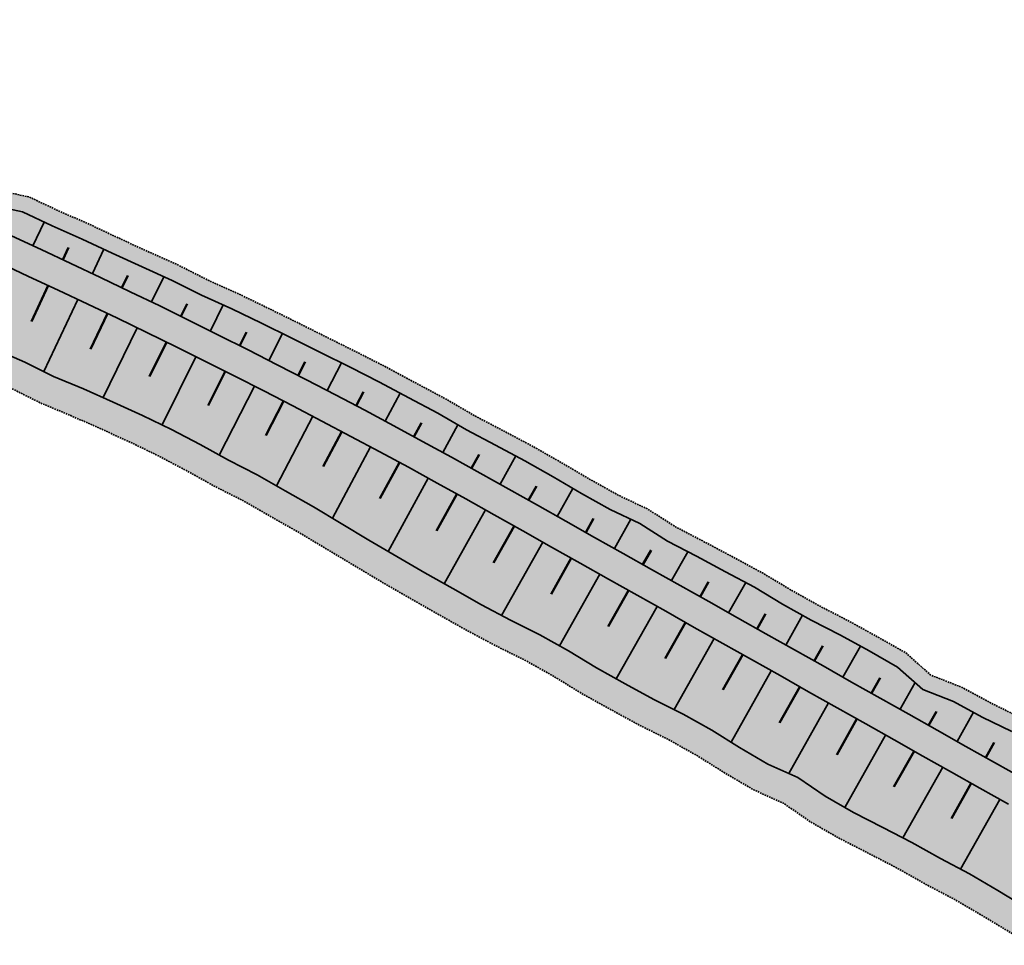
# Model space of a CAD drawing. Header units: metres. Extents: x 202556 to 220516, y 396023 to 402859.
# Tile 6 of 12: x 202893 to 203043, y 396040 to 396181. Entities that reach past the tile are written whole.
import ezdxf

# ---------------------------------------------------------------- set-up
doc = ezdxf.new("R2010")
doc.units = ezdxf.units.M
doc.linetypes.add('DASHED2', pattern=[0.375, 0.25, -0.125])
doc.layers.add('C3D-CORRIDOR', color=7, linetype='Continuous')
for name, color, linetype, lineweight in [('N-WA-GR-GRAS-V', 61, 'Continuous', 18), ('N-WA-GW-DIJK_KRUIN_BINNEN-G', 90, 'Continuous', 35), ('N-WA-GW-DIJK_KRUIN_BUITEN-G', 90, 'Continuous', 35), ('N-WA-GW-DIJK_TEEN_BINNEN-G', 90, 'Continuous', 35), ('N-WA-GW-DIJK_TEEN_BUITEN-G', 90, 'Continuous', 35), ('N-WA-KG-ONDERHOUDGRENS_WATERSCHAP-G', 170, 'DASHED2', 35), ('N-WA-VH-VERHARDING_GRASBETONSTEEN-V', 75, 'Continuous', 18)]:
    doc.layers.add(name, color=color, linetype=linetype, lineweight=lineweight)

msp = doc.modelspace()

# ---------------------------------------------------------------- hatches: boundary and pattern name
at = {"layer": 'N-WA-GR-GRAS-V', "linetype": 'Continuous', "lineweight": 18}
for points in [[(203057.34, 396058.41), (203054.31, 396060.12), (203049.96, 396062.57), (203045.6, 396065.02), (203041.24, 396067.47), (203036.88, 396069.92), (203032.52, 396072.37), (203028.16, 396074.82), (203023.81, 396077.27), (203019.45, 396079.72), (203015.09, 396082.18), (203010.73, 396084.63), (203006.37, 396087.08), (203002.02, 396089.53), (202997.66, 396091.98), (202993.3, 396094.43), (202988.94, 396096.88), (202984.58, 396099.33), (202980.23, 396101.78), (202975.87, 396104.23), (202971.51, 396106.68), (202967.15, 396109.13), (202962.78, 396111.58), (202958.39, 396114.01), (202954, 396116.41), (202949.59, 396118.79), (202945.17, 396121.15), (202940.74, 396123.49), (202936.29, 396125.81), (202931.84, 396128.1), (202927.37, 396130.37), (202922.89, 396132.62), (202918.4, 396134.85), (202913.9, 396137.05), (202909.39, 396139.23), (202904.87, 396141.39), (202900.33, 396143.53), (202895.8, 396145.64), (202891.27, 396147.76), (202886.73, 396149.87), (202882.2, 396151.98), (202877.67, 396154.09), (202873.14, 396156.2), (202868.61, 396158.31), (202864.07, 396160.43), (202859.54, 396162.54), (202855.01, 396164.65), (202850.48, 396166.76), (202845.94, 396168.87), (202841.41, 396170.98), (202836.88, 396173.1), (202835.57, 396173.7), (202837.77, 396178.43), (202839.08, 396177.81), (202843.55, 396175.58), (202847.94, 396173.15), (202852.52, 396171.15), (202857.04, 396169.01), (202861.55, 396166.85), (202866.02, 396164.6), (202870.43, 396162.24), (202874.83, 396159.82), (202879.35, 396157.69), (202883.87, 396155.56), (202887.96, 396152.49), (202892.96, 396151.38), (202897.49, 396149.27), (202902.08, 396147.26), (202906.63, 396145.11), (202911.21, 396143.02), (202915.8, 396140.95), (202920.29, 396138.69), (202924.89, 396136.63), (202929.42, 396134.44), (202933.94, 396132.21), (202938.44, 396129.96), (202942.96, 396127.73), (202947.44, 396125.44), (202951.88, 396123.06), (202956.33, 396120.7), (202960.68, 396118.16), (202965.14, 396115.83), (202969.59, 396113.47), (202973.94, 396111.01), (202978.25, 396108.47), (202982.62, 396106.04), (202987.15, 396103.89), (202991.37, 396101.2), (202995.81, 396098.89), (203000.23, 396096.55), (203004.63, 396094.17), (203008.93, 396091.62), (203013.29, 396089.17), (203017.73, 396086.88), (203022.11, 396084.47), (203026.47, 396082.01), (203030.29, 396078.6), (203034.99, 396076.76), (203039.39, 396074.39), (203043.88, 396072.16), (203048.35, 396069.91), (203053.34, 396068.59), (203058.66, 396067.85), (203062.07, 396066.81), (203057.34, 396058.41)], [(203056.24, 396056.45), (203053.21, 396058.16), (203048.85, 396060.61), (203044.49, 396063.06), (203040.14, 396065.51), (203035.78, 396067.96), (203031.42, 396070.41), (203027.06, 396072.86), (203022.7, 396075.31), (203018.35, 396077.76), (203013.99, 396080.21), (203009.63, 396082.66), (203005.27, 396085.12), (203000.91, 396087.57), (202996.55, 396090.02), (202992.2, 396092.47), (202987.84, 396094.92), (202983.48, 396097.37), (202979.12, 396099.82), (202974.76, 396102.27), (202970.41, 396104.72), (202966.05, 396107.17), (202961.68, 396109.62), (202957.31, 396112.04), (202952.92, 396114.43), (202948.52, 396116.81), (202944.11, 396119.17), (202939.69, 396121.5), (202935.26, 396123.81), (202930.81, 396126.1), (202926.35, 396128.36), (202921.89, 396130.61), (202917.41, 396132.83), (202912.92, 396135.03), (202908.41, 396137.21), (202903.9, 396139.36), (202899.38, 396141.49), (202894.85, 396143.6), (202890.32, 396145.72), (202885.78, 396147.83), (202881.25, 396149.94), (202876.72, 396152.05), (202872.19, 396154.16), (202867.66, 396156.27), (202863.12, 396158.39), (202858.59, 396160.5), (202854.06, 396162.61), (202849.53, 396164.72), (202844.99, 396166.83), (202840.46, 396168.94), (202835.93, 396171.06), (202834.62, 396171.67), (202835.57, 396173.7), (202836.88, 396173.1), (202841.41, 396170.98), (202845.94, 396168.87), (202850.48, 396166.76), (202855.01, 396164.65), (202859.54, 396162.54), (202864.07, 396160.43), (202868.61, 396158.31), (202873.14, 396156.2), (202877.67, 396154.09), (202882.2, 396151.98), (202886.73, 396149.87), (202891.27, 396147.76), (202895.8, 396145.64), (202900.33, 396143.53), (202904.87, 396141.39), (202909.39, 396139.23), (202913.9, 396137.05), (202918.4, 396134.85), (202922.89, 396132.62), (202927.37, 396130.37), (202931.84, 396128.1), (202936.29, 396125.81), (202940.74, 396123.49), (202945.17, 396121.15), (202949.59, 396118.79), (202954, 396116.41), (202958.39, 396114.01), (202962.78, 396111.58), (202967.15, 396109.13), (202971.51, 396106.68), (202975.87, 396104.23), (202980.23, 396101.78), (202984.58, 396099.33), (202988.94, 396096.88), (202993.3, 396094.43), (202997.66, 396091.98), (203002.02, 396089.53), (203006.37, 396087.08), (203010.73, 396084.63), (203015.09, 396082.18), (203019.45, 396079.72), (203023.81, 396077.27), (203028.16, 396074.82), (203032.52, 396072.37), (203036.88, 396069.92), (203041.24, 396067.47), (203045.6, 396065.02), (203049.96, 396062.57), (203054.31, 396060.12), (203057.34, 396058.41), (203056.24, 396056.45)], [(203055.14, 396054.49), (203052.11, 396056.2), (203047.75, 396058.65), (203043.39, 396061.1), (203039.03, 396063.55), (203034.68, 396066), (203030.32, 396068.45), (203025.96, 396070.9), (203021.6, 396073.35), (203017.24, 396075.8), (203012.88, 396078.25), (203008.53, 396080.7), (203004.17, 396083.15), (202999.81, 396085.61), (202995.45, 396088.06), (202991.09, 396090.51), (202986.74, 396092.96), (202982.38, 396095.41), (202978.02, 396097.86), (202973.66, 396100.31), (202969.3, 396102.76), (202964.94, 396105.21), (202960.59, 396107.65), (202956.23, 396110.06), (202951.85, 396112.46), (202947.46, 396114.83), (202943.06, 396117.18), (202938.65, 396119.51), (202934.22, 396121.81), (202929.79, 396124.1), (202925.34, 396126.36), (202920.88, 396128.59), (202916.41, 396130.81), (202911.93, 396133.01), (202907.44, 396135.18), (202902.94, 396137.33), (202898.43, 396139.45), (202893.9, 396141.56), (202889.37, 396143.68), (202884.83, 396145.79), (202880.3, 396147.9), (202875.77, 396150.01), (202871.24, 396152.12), (202866.7, 396154.23), (202862.17, 396156.35), (202857.64, 396158.46), (202853.11, 396160.57), (202848.58, 396162.68), (202844.04, 396164.79), (202839.51, 396166.91), (202834.98, 396169.02), (202833.67, 396169.63), (202834.62, 396171.67), (202835.93, 396171.06), (202840.46, 396168.94), (202844.99, 396166.83), (202849.53, 396164.72), (202854.06, 396162.61), (202858.59, 396160.5), (202863.12, 396158.39), (202867.66, 396156.27), (202872.19, 396154.16), (202876.72, 396152.05), (202881.25, 396149.94), (202885.78, 396147.83), (202890.32, 396145.72), (202894.85, 396143.6), (202899.38, 396141.49), (202903.9, 396139.36), (202908.41, 396137.21), (202912.92, 396135.03), (202917.41, 396132.83), (202921.89, 396130.61), (202926.35, 396128.36), (202930.81, 396126.1), (202935.26, 396123.81), (202939.69, 396121.5), (202944.11, 396119.17), (202948.52, 396116.81), (202952.92, 396114.43), (202957.31, 396112.04), (202961.68, 396109.62), (202966.05, 396107.17), (202970.41, 396104.72), (202974.76, 396102.27), (202979.12, 396099.82), (202983.48, 396097.37), (202987.84, 396094.92), (202992.2, 396092.47), (202996.55, 396090.02), (203000.91, 396087.57), (203005.27, 396085.12), (203009.63, 396082.66), (203013.99, 396080.21), (203018.35, 396077.76), (203022.7, 396075.31), (203027.06, 396072.86), (203031.42, 396070.41), (203035.78, 396067.96), (203040.14, 396065.51), (203044.49, 396063.06), (203048.85, 396060.61), (203053.21, 396058.16), (203056.24, 396056.45), (203055.14, 396054.49)], [(203048.95, 396043.48), (203046.02, 396045.38), (203041.74, 396047.96), (203037.42, 396050.47), (203032.99, 396052.81), (203028.64, 396055.26), (203024.2, 396057.56), (203019.74, 396059.84), (203015.4, 396062.32), (203011.27, 396065.17), (203006.69, 396067.23), (203002.37, 396069.76), (202998.12, 396072.4), (202993.76, 396074.85), (202989.27, 396077.07), (202984.88, 396079.46), (202980.51, 396081.88), (202976.24, 396084.5), (202971.88, 396086.94), (202967.39, 396089.16), (202962.98, 396091.51), (202958.62, 396093.96), (202954.32, 396096.39), (202950.06, 396098.86), (202945.82, 396101.37), (202941.59, 396103.9), (202937.36, 396106.44), (202933.06, 396108.86), (202928.79, 396111.32), (202924.39, 396113.54), (202920.07, 396115.93), (202915.71, 396118.22), (202911.27, 396120.38), (202906.78, 396122.41), (202902.27, 396124.41), (202897.71, 396126.3), (202893.3, 396128.51), (202888.73, 396130.48), (202884.17, 396132.53), (202879.66, 396134.68), (202875.05, 396136.62), (202870.53, 396138.77), (202866.05, 396140.99), (202861.67, 396143.44), (202857.03, 396145.31), (202852.57, 396147.58), (202847.99, 396149.58), (202843.4, 396151.58), (202838.79, 396153.51), (202834.17, 396155.45), (202829.56, 396157.38), (202828.23, 396157.93), (202833.67, 396169.63), (202834.98, 396169.02), (202839.51, 396166.91), (202844.04, 396164.79), (202848.58, 396162.68), (202853.11, 396160.57), (202857.64, 396158.46), (202862.17, 396156.35), (202866.7, 396154.23), (202871.24, 396152.12), (202875.77, 396150.01), (202880.3, 396147.9), (202884.83, 396145.79), (202889.37, 396143.68), (202893.9, 396141.56), (202898.43, 396139.45), (202902.94, 396137.33), (202907.44, 396135.18), (202911.93, 396133.01), (202916.41, 396130.81), (202920.88, 396128.59), (202925.34, 396126.36), (202929.79, 396124.1), (202934.22, 396121.81), (202938.65, 396119.51), (202943.06, 396117.18), (202947.46, 396114.83), (202951.85, 396112.46), (202956.23, 396110.06), (202960.59, 396107.65), (202964.94, 396105.21), (202969.3, 396102.76), (202973.66, 396100.31), (202978.02, 396097.86), (202982.38, 396095.41), (202986.74, 396092.96), (202991.09, 396090.51), (202995.45, 396088.06), (202999.81, 396085.61), (203004.17, 396083.15), (203008.53, 396080.7), (203012.88, 396078.25), (203017.24, 396075.8), (203021.6, 396073.35), (203025.96, 396070.9), (203030.32, 396068.45), (203034.68, 396066), (203039.03, 396063.55), (203043.39, 396061.1), (203047.75, 396058.65), (203052.11, 396056.2), (203055.14, 396054.49), (203048.95, 396043.48)]]:
    msp.add_hatch(color=61, dxfattribs=at).paths.add_polyline_path(points, flags=0)
at = {"layer": 'N-WA-VH-VERHARDING_GRASBETONSTEEN-V', "linetype": 'Continuous', "lineweight": 18}
msp.add_hatch(color=75, dxfattribs=at).paths.add_polyline_path([(203062.07, 396066.81), (203058.66, 396067.85), (203053.34, 396068.59), (203048.35, 396069.91), (203043.88, 396072.16), (203039.39, 396074.39), (203034.99, 396076.76), (203030.29, 396078.6), (203026.47, 396082.01), (203022.11, 396084.47), (203017.73, 396086.88), (203013.29, 396089.17), (203008.93, 396091.62), (203004.63, 396094.17), (203000.23, 396096.55), (202995.81, 396098.89), (202991.37, 396101.2), (202987.15, 396103.89), (202982.62, 396106.04), (202978.25, 396108.47), (202973.94, 396111.01), (202969.59, 396113.47), (202965.14, 396115.83), (202960.68, 396118.16), (202956.33, 396120.7), (202951.88, 396123.06), (202947.44, 396125.44), (202942.96, 396127.73), (202938.44, 396129.96), (202933.94, 396132.21), (202929.42, 396134.44), (202924.89, 396136.63), (202920.29, 396138.69), (202915.8, 396140.95), (202911.21, 396143.02), (202906.63, 396145.11), (202902.08, 396147.26), (202897.49, 396149.27), (202892.96, 396151.38), (202887.96, 396152.49), (202883.87, 396155.56), (202879.35, 396157.69), (202874.83, 396159.82), (202870.43, 396162.24), (202866.02, 396164.6), (202861.55, 396166.85), (202857.04, 396169.01), (202852.52, 396171.15), (202847.94, 396173.15), (202843.55, 396175.58), (202839.08, 396177.81), (202837.77, 396178.43), (202838.83, 396180.69), (202840.13, 396180.08), (202844.61, 396177.85), (202848.99, 396175.42), (202853.58, 396173.42), (202858.1, 396171.28), (202862.61, 396169.12), (202867.08, 396166.87), (202871.49, 396164.5), (202875.88, 396162.09), (202880.4, 396159.96), (202884.92, 396157.82), (202889.01, 396154.76), (202894.01, 396153.65), (202898.54, 396151.53), (202903.14, 396149.52), (202907.7, 396147.37), (202912.29, 396145.27), (202916.89, 396143.2), (202921.4, 396140.93), (202926.01, 396138.86), (202930.55, 396136.67), (202935.08, 396134.44), (202939.59, 396132.18), (202944.12, 396129.94), (202948.61, 396127.65), (202953.06, 396125.26), (202957.52, 396122.89), (202961.89, 396120.35), (202966.36, 396118.01), (202970.82, 396115.65), (202975.16, 396113.18), (202979.48, 396110.65), (202983.85, 396108.22), (202988.37, 396106.07), (202992.6, 396103.38), (202997.03, 396101.07), (203001.45, 396098.73), (203005.85, 396096.35), (203010.15, 396093.79), (203014.51, 396091.35), (203018.96, 396089.06), (203023.34, 396086.64), (203027.7, 396084.19), (203031.52, 396080.78), (203036.22, 396078.94), (203040.62, 396076.57), (203045.1, 396074.34), (203049.57, 396072.09), (203054.57, 396070.77), (203059.89, 396070.03), (203063.29, 396068.99), (203062.07, 396066.81)], flags=0)
msp.add_hatch(color=75, dxfattribs=at).paths.add_polyline_path([(203046.83, 396039.59), (203043.82, 396041.45), (203039.53, 396044.03), (203035.21, 396046.55), (203030.79, 396048.88), (203026.43, 396051.34), (203021.99, 396053.64), (203017.53, 396055.92), (203013.19, 396058.4), (203009.06, 396061.25), (203004.48, 396063.31), (203000.16, 396065.83), (202995.92, 396068.48), (202991.56, 396070.93), (202987.07, 396073.15), (202982.68, 396075.54), (202978.3, 396077.96), (202974.04, 396080.58), (202969.68, 396083.02), (202965.19, 396085.24), (202960.77, 396087.59), (202956.41, 396090.04), (202952.14, 396092.46), (202947.89, 396094.91), (202943.67, 396097.42), (202939.46, 396099.94), (202935.25, 396102.46), (202930.98, 396104.87), (202926.72, 396107.32), (202922.34, 396109.53), (202918.04, 396111.92), (202913.7, 396114.2), (202909.28, 396116.35), (202904.81, 396118.37), (202900.32, 396120.35), (202895.78, 396122.24), (202891.39, 396124.43), (202886.83, 396126.4), (202882.27, 396128.45), (202877.76, 396130.6), (202873.15, 396132.54), (202868.63, 396134.69), (202864.15, 396136.91), (202859.77, 396139.36), (202855.13, 396141.23), (202850.67, 396143.5), (202846.09, 396145.5), (202841.5, 396147.5), (202836.89, 396149.43), (202832.27, 396151.37), (202825.98, 396153.32), (202828.23, 396157.93), (202829.56, 396157.38), (202834.17, 396155.45), (202838.79, 396153.51), (202843.4, 396151.58), (202847.99, 396149.58), (202852.57, 396147.58), (202857.03, 396145.31), (202861.67, 396143.44), (202866.05, 396140.99), (202870.53, 396138.77), (202875.05, 396136.62), (202879.66, 396134.68), (202884.17, 396132.53), (202888.73, 396130.48), (202893.3, 396128.51), (202897.71, 396126.3), (202902.27, 396124.41), (202906.78, 396122.41), (202911.27, 396120.38), (202915.71, 396118.22), (202920.07, 396115.93), (202924.39, 396113.54), (202928.79, 396111.32), (202933.06, 396108.86), (202937.36, 396106.44), (202941.59, 396103.9), (202945.82, 396101.37), (202950.06, 396098.86), (202954.32, 396096.39), (202958.62, 396093.96), (202962.98, 396091.51), (202967.39, 396089.16), (202971.88, 396086.94), (202976.24, 396084.5), (202980.51, 396081.88), (202984.88, 396079.46), (202989.27, 396077.07), (202993.76, 396074.85), (202998.12, 396072.4), (203002.37, 396069.76), (203006.69, 396067.23), (203011.27, 396065.17), (203015.4, 396062.32), (203019.74, 396059.84), (203024.2, 396057.56), (203028.64, 396055.26), (203032.99, 396052.81), (203037.42, 396050.47), (203041.74, 396047.96), (203046.02, 396045.38), (203049.18, 396043.78)])

# ---------------------------------------------------------------- linework, layer by layer
at = {"layer": 'C3D-CORRIDOR', "color": 7, "linetype": 'Continuous', "lineweight": 35}
for p, q in [((202894.57, 396146.21, 16.2), (202896.26, 396149.84, 14.87)), ((202903.63, 396141.98, 16.2), (202905.39, 396145.7, 14.83)), ((202912.65, 396137.66, 16.2), (202914.52, 396141.52, 14.77)), ((202901.42, 396138.04, 16.2), (202896.22, 396127.04, 12.15)), ((202921.63, 396133.25, 16.2), (202923.59, 396137.21, 14.73)), ((202910.44, 396133.73, 16.2), (202905.28, 396123.08, 12.25)), ((202930.56, 396128.75, 16.2), (202932.65, 396132.85, 14.67)), ((202919.42, 396129.32, 16.2), (202914.25, 396118.93, 12.33)), ((202939.44, 396124.17, 16.2), (202941.64, 396128.38, 14.62)), ((202928.35, 396124.83, 16.2), (202922.99, 396114.31, 12.27)), ((202948.28, 396119.49, 16.2), (202950.57, 396123.76, 14.59)), ((202937.24, 396120.24, 16.2), (202931.7, 396109.64, 12.21)), ((202957.08, 396114.73, 16.2), (202959.38, 396118.92, 14.61)), ((202946.08, 396115.57, 16.2), (202940.26, 396104.7, 12.09)), ((202965.82, 396109.88, 16.2), (202968.24, 396114.19, 14.55)), ((202954.87, 396110.81, 16.2), (202948.75, 396099.63, 11.95)), ((202974.54, 396104.98, 16.2), (202976.94, 396109.24, 14.57)), ((202963.62, 396105.96, 16.2), (202957.3, 396094.7, 11.9)), ((202983.26, 396100.08, 16.2), (202985.77, 396104.55, 14.49)), ((202972.33, 396101.06, 16.2), (202966.05, 396089.88, 11.92)), ((202991.97, 396095.18, 16.2), (202994.46, 396099.59, 14.51)), ((202981.05, 396096.16, 16.2), (202974.91, 396085.24, 12.03)), ((203000.69, 396090.27, 16.2), (203003.29, 396094.9, 14.43)), ((202989.77, 396091.25, 16.2), (202983.55, 396080.2, 11.97)), ((203009.4, 396085.37, 16.2), (203011.96, 396089.91, 14.46)), ((202998.48, 396086.35, 16.2), (202992.39, 396075.53, 12.06)), ((203018.12, 396080.47, 16.2), (203020.78, 396085.2, 14.39)), ((203007.2, 396081.45, 16.2), (203001.08, 396070.56, 12.04)), ((203026.84, 396075.57, 16.2), (203029.13, 396079.64, 14.64)), ((203015.91, 396076.55, 16.2), (203009.87, 396065.8, 12.09)), ((203035.55, 396070.67, 16.2), (203038.05, 396075.11, 14.5)), ((203024.63, 396071.65, 16.2), (203018.42, 396060.6, 11.97)), ((203033.35, 396066.75, 16.2), (203027.28, 396055.96, 12.08)), ((203042.06, 396061.84, 16.2), (203036.07, 396051.18, 12.12))]:
    msp.add_line(p, q, dxfattribs=at)
at = {"layer": 'C3D-CORRIDOR', "color": 7, "linetype": 'Continuous', "lineweight": 50}
for p, q in [((202899.1, 396144.1, 16.2), (202899.97, 396145.95, 15.52)), ((202908.14, 396139.83, 16.2), (202909.05, 396141.71, 15.5)), ((202896.89, 396140.17, 16.2), (202894.33, 396134.67, 14.18)), ((202917.14, 396135.46, 16.2), (202918.09, 396137.39, 15.48)), ((202905.93, 396135.9, 16.2), (202903.34, 396130.47, 14.19)), ((202926.1, 396131.01, 16.2), (202927.12, 396133.04, 15.44)), ((202914.93, 396131.54, 16.2), (202912.36, 396126.29, 14.25)), ((202935.01, 396126.47, 16.2), (202936.07, 396128.54, 15.42)), ((202923.89, 396127.08, 16.2), (202921.27, 396121.88, 14.26)), ((202943.87, 396121.84, 16.2), (202945, 396123.97, 15.39)), ((202932.8, 396122.54, 16.2), (202930.09, 396117.29, 14.23)), ((202952.69, 396117.12, 16.2), (202953.84, 396119.26, 15.39)), ((202941.66, 396117.92, 16.2), (202938.83, 396112.56, 14.18)), ((202961.45, 396112.31, 16.2), (202962.62, 396114.42, 15.4)), ((202950.48, 396113.2, 16.2), (202947.49, 396107.68, 14.11)), ((202959.25, 396108.39, 16.2), (202956.13, 396102.77, 14.06)), ((202970.18, 396107.43, 16.2), (202971.4, 396109.59, 15.37)), ((202978.9, 396102.53, 16.2), (202980.09, 396104.65, 15.39)), ((202967.98, 396103.51, 16.2), (202964.81, 396097.88, 14.05)), ((202987.61, 396097.63, 16.2), (202988.85, 396099.82, 15.36)), ((202976.69, 396098.61, 16.2), (202973.6, 396093.11, 14.1)), ((202996.33, 396092.73, 16.2), (202997.6, 396094.99, 15.33)), ((202985.41, 396093.7, 16.2), (202982.31, 396088.19, 14.09)), ((203005.05, 396087.82, 16.2), (203006.33, 396090.11, 15.33)), ((202994.12, 396088.8, 16.2), (202991.03, 396083.3, 14.1)), ((203013.76, 396082.92, 16.2), (203015.07, 396085.25, 15.31)), ((203002.84, 396083.9, 16.2), (202999.82, 396078.52, 14.14)), ((203022.48, 396078.02, 16.2), (203023.81, 396080.39, 15.29)), ((203011.56, 396079, 16.2), (203008.46, 396073.5, 14.1)), ((203020.27, 396074.1, 16.2), (203017.21, 396068.64, 14.11)), ((203031.19, 396073.12, 16.2), (203032.38, 396075.22, 15.4)), ((203039.91, 396068.22, 16.2), (203041.21, 396070.53, 15.32)), ((203028.99, 396069.2, 16.2), (203025.91, 396063.73, 14.11)), ((203037.71, 396064.29, 16.2), (203034.69, 396058.92, 14.15))]:
    msp.add_line(p, q, dxfattribs=at)
at = {"layer": 'N-WA-GW-DIJK_KRUIN_BINNEN-G', "color": 90, "linetype": 'Continuous', "lineweight": 35, "elevation": 16.2}
msp.add_lwpolyline([(203045.6, 396065.02), (203041.24, 396067.47), (203036.88, 396069.92), (203032.52, 396072.37), (203028.16, 396074.82), (203023.81, 396077.27), (203019.45, 396079.72), (203015.09, 396082.18), (203010.73, 396084.63), (203006.37, 396087.08), (203002.02, 396089.53), (202997.66, 396091.98), (202993.3, 396094.43), (202988.94, 396096.88), (202984.58, 396099.33), (202980.23, 396101.78), (202975.87, 396104.23), (202971.51, 396106.68), (202967.15, 396109.13), (202962.78, 396111.58), (202958.39, 396114.01), (202954, 396116.41), (202949.59, 396118.79), (202945.17, 396121.15), (202940.74, 396123.49), (202936.29, 396125.81), (202931.84, 396128.1), (202927.37, 396130.37), (202922.89, 396132.62), (202918.4, 396134.85), (202913.9, 396137.05), (202909.39, 396139.23), (202904.87, 396141.39), (202900.33, 396143.53), (202895.8, 396145.64), (202891.27, 396147.76)], dxfattribs=at)
at = {"layer": 'N-WA-GW-DIJK_KRUIN_BUITEN-G', "color": 90, "linetype": 'Continuous', "lineweight": 35, "elevation": 16.2}
msp.add_lwpolyline([(203043.39, 396061.1), (203039.03, 396063.55), (203034.68, 396066), (203030.32, 396068.45), (203025.96, 396070.9), (203021.6, 396073.35), (203017.24, 396075.8), (203012.88, 396078.25), (203008.53, 396080.7), (203004.17, 396083.15), (202999.81, 396085.61), (202995.45, 396088.06), (202991.09, 396090.51), (202986.74, 396092.96), (202982.38, 396095.41), (202978.02, 396097.86), (202973.66, 396100.31), (202969.3, 396102.76), (202964.94, 396105.21), (202960.59, 396107.65), (202956.23, 396110.06), (202951.85, 396112.46), (202947.46, 396114.83), (202943.06, 396117.18), (202938.65, 396119.51), (202934.22, 396121.81), (202929.79, 396124.1), (202925.34, 396126.36), (202920.88, 396128.59), (202916.41, 396130.81), (202911.93, 396133.01), (202907.44, 396135.18), (202902.94, 396137.33), (202898.43, 396139.45), (202893.9, 396141.56), (202889.37, 396143.68)], dxfattribs=at)
at = {"layer": 'N-WA-GW-DIJK_TEEN_BINNEN-G', "color": 90, "linetype": 'Continuous', "lineweight": 35, "elevation": 12.99}
msp.add_lwpolyline([(203043.88, 396072.16), (203039.39, 396074.39), (203034.99, 396076.76), (203030.29, 396078.6), (203026.47, 396082.01), (203022.11, 396084.47), (203017.73, 396086.88), (203013.29, 396089.17), (203008.93, 396091.62), (203004.63, 396094.17), (203000.23, 396096.55), (202995.81, 396098.89), (202991.37, 396101.2), (202987.15, 396103.89), (202982.62, 396106.04), (202978.25, 396108.47), (202973.94, 396111.01), (202969.59, 396113.47), (202965.14, 396115.83), (202960.68, 396118.16), (202956.33, 396120.7), (202951.88, 396123.06), (202947.44, 396125.44), (202942.96, 396127.73), (202938.44, 396129.96), (202933.94, 396132.21), (202929.42, 396134.44), (202924.89, 396136.63), (202920.29, 396138.69), (202915.8, 396140.95), (202911.21, 396143.02), (202906.63, 396145.11), (202902.08, 396147.26), (202897.49, 396149.27), (202892.96, 396151.38), (202887.96, 396152.49)], dxfattribs=at)
at = {"layer": 'N-WA-GW-DIJK_TEEN_BUITEN-G', "color": 90, "linetype": 'Continuous', "lineweight": 35, "elevation": 11.99}
msp.add_lwpolyline([(203046.02, 396045.38), (203041.74, 396047.96), (203037.42, 396050.47), (203032.99, 396052.81), (203028.64, 396055.26), (203024.2, 396057.56), (203019.74, 396059.84), (203015.4, 396062.32), (203011.27, 396065.17), (203006.69, 396067.23), (203002.37, 396069.76), (202998.12, 396072.4), (202993.76, 396074.85), (202989.27, 396077.07), (202984.88, 396079.46), (202980.51, 396081.88), (202976.24, 396084.5), (202971.88, 396086.94), (202967.39, 396089.16), (202962.98, 396091.51), (202958.62, 396093.96), (202954.32, 396096.39), (202950.06, 396098.86), (202945.82, 396101.37), (202941.59, 396103.9), (202937.36, 396106.44), (202933.06, 396108.86), (202928.79, 396111.32), (202924.39, 396113.54), (202920.07, 396115.93), (202915.71, 396118.22), (202911.27, 396120.38), (202906.78, 396122.41), (202902.27, 396124.41), (202897.71, 396126.3), (202893.3, 396128.51), (202888.73, 396130.48)], dxfattribs=at)
at = {"layer": 'N-WA-KG-ONDERHOUDGRENS_WATERSCHAP-G', "color": 170, "linetype": 'DASHED2', "lineweight": 35, "flags": 128}
for points, elevation in [([(203063.29, 396068.99), (203059.89, 396070.03), (203054.57, 396070.77), (203049.57, 396072.09), (203045.1, 396074.34), (203040.62, 396076.57), (203036.22, 396078.94), (203031.52, 396080.78), (203027.7, 396084.19), (203023.34, 396086.64), (203018.96, 396089.06), (203014.51, 396091.35), (203010.15, 396093.79), (203005.85, 396096.35), (203001.45, 396098.73), (202997.03, 396101.07), (202992.6, 396103.38), (202988.37, 396106.07), (202983.85, 396108.22), (202979.48, 396110.65), (202975.16, 396113.18), (202970.82, 396115.65), (202966.36, 396118.01), (202961.89, 396120.35), (202957.52, 396122.89), (202953.06, 396125.26), (202948.61, 396127.65), (202944.12, 396129.94), (202939.59, 396132.18), (202935.08, 396134.44), (202930.55, 396136.67), (202926.01, 396138.86), (202921.4, 396140.93), (202916.89, 396143.2), (202912.29, 396145.27), (202907.7, 396147.37), (202903.14, 396149.52), (202898.54, 396151.53), (202894.01, 396153.65), (202889.01, 396154.76), (202884.92, 396157.82), (202880.4, 396159.96), (202875.88, 396162.09), (202871.49, 396164.5), (202867.08, 396166.87), (202862.61, 396169.12), (202858.1, 396171.28), (202853.58, 396173.42), (202848.99, 396175.42), (202844.61, 396177.85), (202840.13, 396180.08), (202838.83, 396180.69)], 12.99), ([(203046.83, 396039.59), (203043.82, 396041.45), (203039.53, 396044.03), (203035.21, 396046.55), (203030.79, 396048.88), (203026.43, 396051.34), (203021.99, 396053.64), (203017.53, 396055.92), (203013.19, 396058.4), (203009.06, 396061.25), (203004.48, 396063.31), (203000.16, 396065.83), (202995.92, 396068.48), (202991.56, 396070.93), (202987.07, 396073.15), (202982.68, 396075.54), (202978.3, 396077.96), (202974.04, 396080.58), (202969.68, 396083.02), (202965.19, 396085.24), (202960.77, 396087.59), (202956.41, 396090.04), (202952.14, 396092.46), (202947.89, 396094.91), (202943.67, 396097.42), (202939.46, 396099.94), (202935.25, 396102.46), (202930.98, 396104.87), (202926.72, 396107.32), (202922.34, 396109.53), (202918.04, 396111.92), (202913.7, 396114.2), (202909.28, 396116.35), (202904.81, 396118.37), (202900.32, 396120.35), (202895.78, 396122.24), (202891.39, 396124.43), (202886.83, 396126.4), (202882.27, 396128.45), (202877.76, 396130.6), (202873.15, 396132.54), (202868.63, 396134.69), (202864.15, 396136.91), (202859.77, 396139.36), (202855.13, 396141.23), (202850.67, 396143.5), (202846.09, 396145.5), (202841.5, 396147.5), (202836.89, 396149.43), (202832.27, 396151.37), (202825.98, 396153.32)], 11.99)]:
    msp.add_lwpolyline(points, dxfattribs=dict(at, elevation=elevation))

doc.saveas('drawing.dxf')
